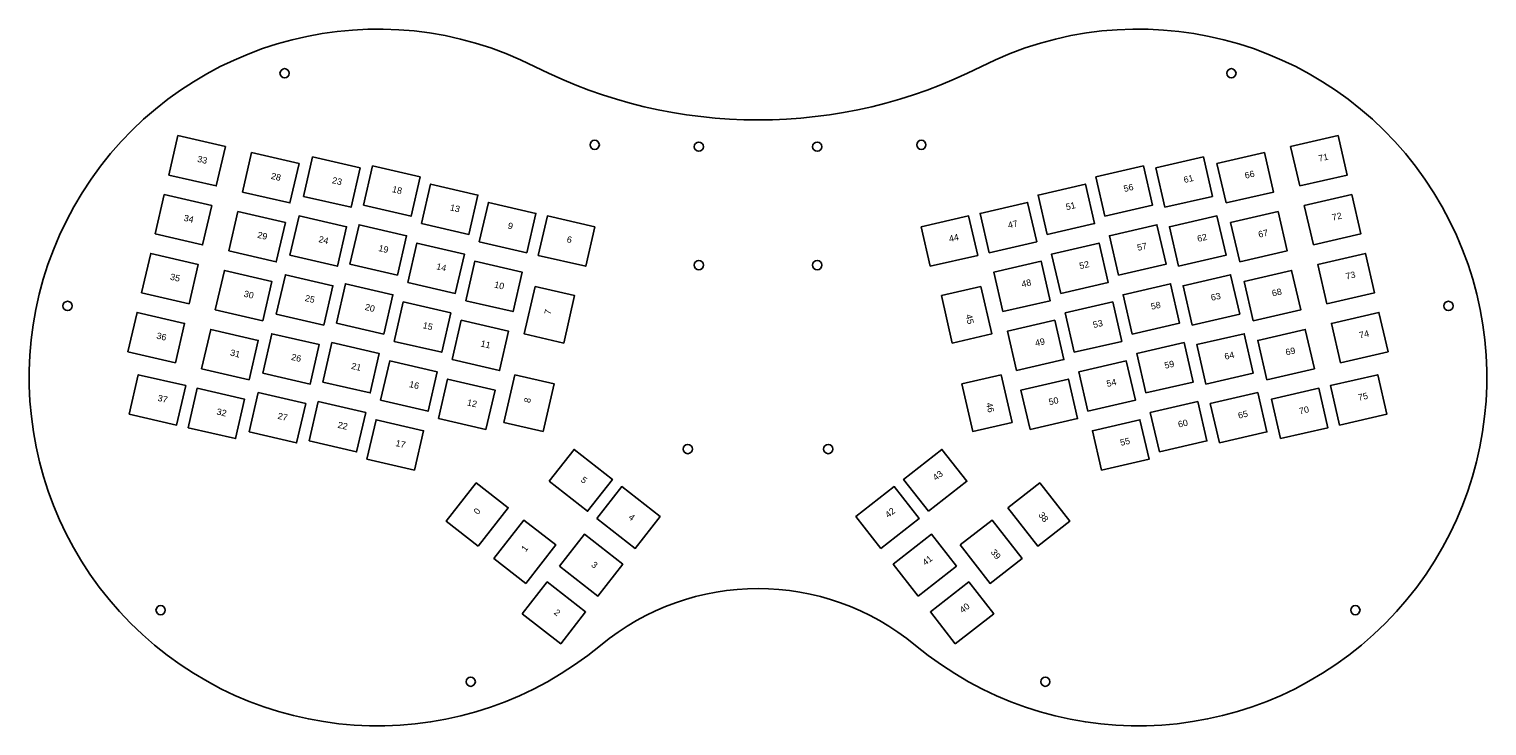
# Model space of a CAD drawing. Extents: x 0 to 458, y 0 to 219.
import ezdxf

# ---------------------------------------------------------------- set-up
doc = ezdxf.new("R2010")
doc.units = 0
doc.styles.get("Standard").update_dxf_attribs({"font": 'arial.ttf'})

# ---------------------------------------------------------------- blocks, each defined once
blk = doc.blocks.new('sw_mnt')
blk.add_polyline3d([(-7.65, -6.35, 0), (7.65, -6.35, 0), (7.65, 6.35, 0), (-7.65, 6.35, 0), (-7.65, -6.35, 0)])
at = {"color": 3}
blk.add_attdef('NAME', (0, -0.3), '', height=2, dxfattribs=at)
blk = doc.blocks.new('drill_m3')
blk.add_circle((0, 0), 1.45)

msp = doc.modelspace()

# ---------------------------------------------------------------- linework, layer by layer
for centre, radius, start, end in [((109.47, 109.47), 109.47, 63.1246, -50.2605), ((348.4, 109.47), 109.47, 230.2605, 116.8754), ((228.94, 345.2), 154.81, 243.1246, -63.1246), ((228.94, -34.23), 77.41, 50.2605, 129.7395)]:
    msp.add_arc(centre, radius, start, end)

# ---------------------------------------------------------------- block references
for p in [(80.24, 205.07), (377.63, 205.07), (177.65, 182.58), (210.34, 181.99), (247.54, 181.99), (280.23, 182.58), (210.34, 144.79), (247.54, 144.79), (12.06, 131.96), (445.81, 131.96), (206.87, 86.98), (251, 86.98), (41.29, 36.36), (416.58, 36.36), (138.7, 13.87), (319.18, 13.87)]:
    msp.add_blockref('drill_m3', p)
for p, rotation, values in [((52.74, 177.56), -13, {'NAME': '33'}), ((405.13, 177.56), 13, {'NAME': '71'}), ((75.88, 172.22), -13, {'NAME': '28'}), ((95.07, 170.86), -13, {'NAME': '23'}), ((362.8, 170.86), 13, {'NAME': '61'}), ((381.99, 172.22), 13, {'NAME': '66'}), ((113.92, 168.05), -13, {'NAME': '18'}), ((343.95, 168.05), 13, {'NAME': '56'}), ((132.1, 162.32), -13, {'NAME': '13'}), ((325.77, 162.32), 13, {'NAME': '51'}), ((48.47, 159.04), -13, {'NAME': '34'}), ((409.4, 159.04), 13, {'NAME': '72'}), ((71.61, 153.7), -13, {'NAME': '29'}), ((90.8, 152.35), -13, {'NAME': '24'}), ((150.27, 156.58), -13, {'NAME': '9'}), ((307.6, 156.58), 13, {'NAME': '47'}), ((367.07, 152.35), 13, {'NAME': '62'}), ((386.26, 153.7), 13, {'NAME': '67'}), ((109.65, 149.54), -13, {'NAME': '19'}), ((168.79, 152.31), -13, {'NAME': '6'}), ((289.08, 152.31), 13, {'NAME': '44'}), ((348.22, 149.54), 13, {'NAME': '57'}), ((127.82, 143.8), -13, {'NAME': '14'}), ((330.05, 143.8), 13, {'NAME': '52'}), ((44.2, 140.53), -13, {'NAME': '35'}), ((413.68, 140.53), 13, {'NAME': '73'}), ((67.34, 135.19), -13, {'NAME': '30'}), ((146, 138.07), -13, {'NAME': '10'}), ((311.87, 138.07), 13, {'NAME': '48'}), ((390.53, 135.19), 13, {'NAME': '68'}), ((86.52, 133.84), -13, {'NAME': '25'}), ((105.37, 131.03), -13, {'NAME': '20'}), ((163.44, 129.17), 77, {'NAME': '7'}), ((294.43, 129.17), -77, {'NAME': '45'}), ((352.5, 131.03), 13, {'NAME': '58'}), ((371.35, 133.84), 13, {'NAME': '63'}), ((123.55, 125.29), -13, {'NAME': '15'}), ((334.32, 125.29), 13, {'NAME': '53'}), ((39.92, 122.02), -13, {'NAME': '36'}), ((417.95, 122.02), 13, {'NAME': '74'}), ((63.06, 116.68), -13, {'NAME': '31'}), ((141.73, 119.55), -13, {'NAME': '11'}), ((316.14, 119.55), 13, {'NAME': '49'}), ((394.81, 116.68), 13, {'NAME': '69'}), ((82.25, 115.33), -13, {'NAME': '26'}), ((101.1, 112.51), -13, {'NAME': '21'}), ((356.77, 112.51), 13, {'NAME': '59'}), ((375.62, 115.33), 13, {'NAME': '64'}), ((119.28, 106.78), -13, {'NAME': '16'}), ((338.59, 106.78), 13, {'NAME': '54'}), ((40.28, 102.44), -13, {'NAME': '37'}), ((157.03, 101.4), 77, {'NAME': '8'}), ((300.84, 101.4), -77, {'NAME': '46'}), ((417.6, 102.44), 13, {'NAME': '75'}), ((58.79, 98.16), -13, {'NAME': '32'}), ((137.45, 101.04), -13, {'NAME': '12'}), ((320.42, 101.04), 13, {'NAME': '50'}), ((399.08, 98.16), 13, {'NAME': '70'}), ((77.98, 96.81), -13, {'NAME': '27'}), ((96.83, 94), -13, {'NAME': '22'}), ((361.04, 94), 13, {'NAME': '60'}), ((379.89, 96.81), 13, {'NAME': '65'}), ((115, 88.26), -13, {'NAME': '17'}), ((342.87, 88.26), 13, {'NAME': '55'}), ((173.27, 77.17), -38, {'NAME': '5'}), ((284.61, 77.17), 38, {'NAME': '43'}), ((140.75, 66.41), 52, {'NAME': '0'}), ((188.24, 65.48), -38, {'NAME': '4'}), ((269.63, 65.48), 38, {'NAME': '42'}), ((317.12, 66.41), -52, {'NAME': '38'}), ((155.72, 54.72), 52, {'NAME': '1'}), ((302.15, 54.72), -52, {'NAME': '39'}), ((176.54, 50.5), -38, {'NAME': '3'}), ((281.33, 50.5), 38, {'NAME': '41'}), ((164.84, 35.53), -38, {'NAME': '2'}), ((293.03, 35.53), 38, {'NAME': '40'})]:
    msp.add_blockref('sw_mnt', p, dxfattribs=dict(rotation=rotation)).add_auto_attribs(values)

doc.saveas('drawing.dxf')
